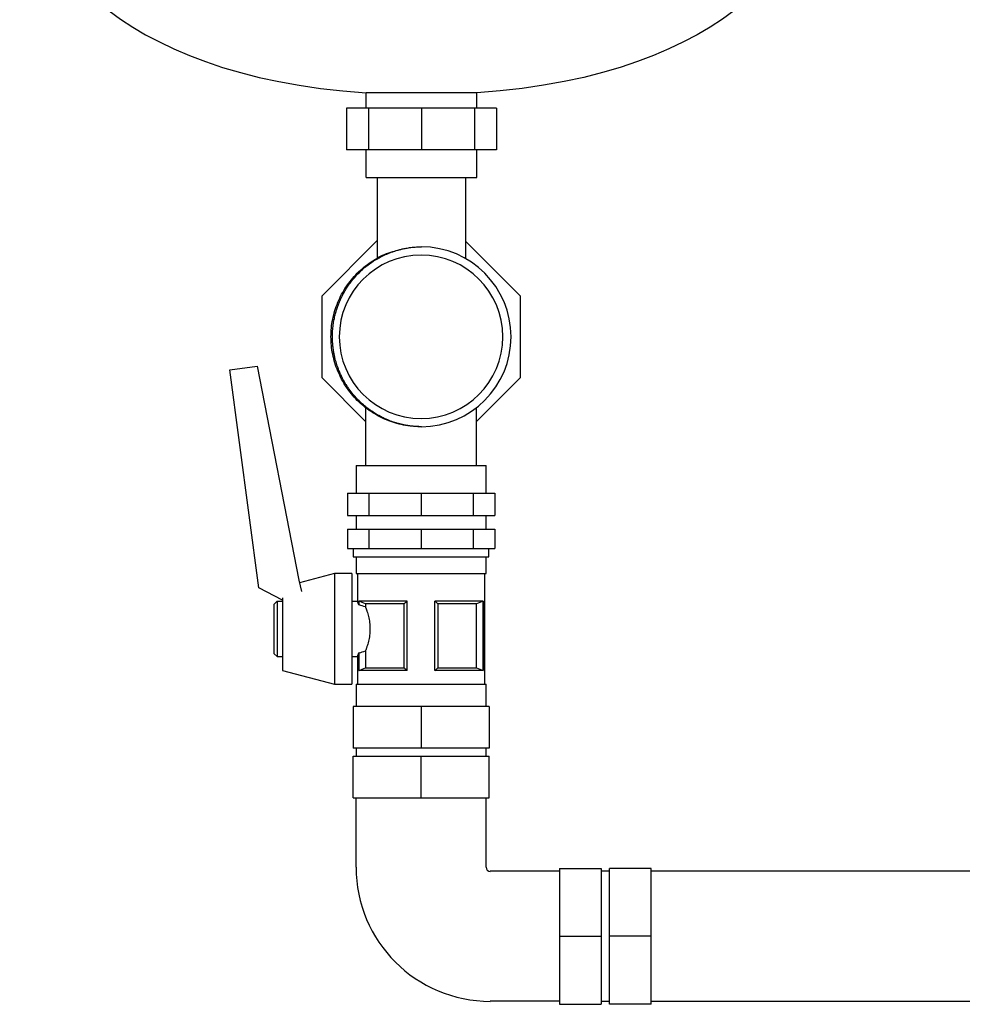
# Model space of a CAD drawing. Header units: millimetres. Extents: x 11 to 1806, y 11 to 1012.
# Tile 5 of 7: x 991 to 1332, y 121 to 477. Entities that reach past the tile are written whole.
import ezdxf

# ---------------------------------------------------------------- set-up
doc = ezdxf.new("R2010")
doc.units = ezdxf.units.MM

msp = doc.modelspace()

# ---------------------------------------------------------------- linework, layer by layer
at = {"color": 7, "linetype": 'Continuous', "lineweight": 25}
for p, q in [((1156.35, 450.45), (1116.35, 450.45)), ((1116.35, 444.81), (1116.35, 450.45)), ((1156.35, 444.81), (1156.35, 450.45)), ((1109.29, 444.81), (1109.29, 429.81)), ((1117.22, 444.81), (1109.29, 444.81)), ((1117.22, 444.81), (1117.22, 429.81)), ((1136.35, 444.81), (1117.22, 444.81)), ((1136.35, 444.81), (1136.35, 429.81)), ((1155.49, 444.81), (1136.35, 444.81)), ((1155.49, 444.81), (1155.49, 429.81)), ((1163.41, 444.81), (1155.49, 444.81)), ((1163.41, 444.81), (1163.41, 429.81)), ((1117.22, 429.81), (1109.29, 429.81)), ((1116.35, 419.81), (1116.35, 429.81)), ((1136.35, 429.81), (1117.22, 429.81)), ((1155.49, 429.81), (1136.35, 429.81)), ((1163.41, 429.81), (1155.49, 429.81)), ((1156.35, 419.81), (1156.35, 429.81)), ((1116.35, 419.81), (1156.35, 419.81)), ((1120.35, 419.81), (1120.35, 390.68)), ((1152.35, 390.52), (1152.35, 419.81)), ((1100.46, 377.12), (1120.35, 397.02)), ((1152.35, 396.72), (1171.96, 377.12)), ((1100.46, 347.51), (1100.46, 377.12)), ((1108.02, 377.58), (1108.33, 378.05)), ((1171.96, 377.12), (1171.96, 347.51)), ((1067.19, 350.41), (1077.08, 351.72)), ((1077.64, 271.65), (1067.19, 350.41)), ((1077.08, 351.72), (1092.1, 274.46)), ((1116.21, 331.76), (1100.46, 347.51)), ((1171.96, 347.51), (1156.21, 331.76)), ((1116.21, 336.7), (1116.21, 315.81)), ((1156.21, 315.81), (1156.21, 336.7)), ((1112.73, 315.81), (1112.73, 305.81)), ((1112.73, 315.81), (1136.21, 315.81)), ((1136.21, 315.81), (1159.68, 315.81)), ((1159.68, 305.81), (1159.68, 315.81)), ((1109.63, 305.81), (1109.63, 297.81)), ((1109.63, 305.81), (1117.42, 305.81)), ((1117.42, 305.81), (1117.42, 297.81)), ((1117.42, 305.81), (1136.21, 305.81)), ((1136.21, 305.81), (1136.21, 297.81)), ((1136.21, 305.81), (1154.99, 305.81)), ((1154.99, 305.81), (1154.99, 297.81)), ((1154.99, 305.81), (1162.78, 305.81)), ((1162.78, 305.81), (1162.78, 297.81)), ((1109.63, 297.81), (1117.42, 297.81)), ((1112.73, 297.81), (1112.73, 292.81)), ((1117.42, 297.81), (1136.21, 297.81)), ((1136.21, 297.81), (1154.99, 297.81)), ((1154.99, 297.81), (1162.78, 297.81)), ((1159.68, 292.81), (1159.68, 297.81)), ((1109.63, 292.81), (1109.63, 285.81)), ((1109.63, 292.81), (1117.42, 292.81)), ((1117.42, 292.81), (1117.42, 285.81)), ((1117.42, 292.81), (1136.21, 292.81)), ((1136.21, 292.81), (1136.21, 285.81)), ((1136.21, 292.81), (1154.99, 292.81)), ((1154.99, 292.81), (1154.99, 285.81)), ((1154.99, 292.81), (1162.78, 292.81)), ((1162.78, 292.81), (1162.78, 285.81)), ((1109.63, 285.81), (1117.42, 285.81)), ((1111.73, 285.81), (1111.73, 282.81)), ((1117.42, 285.81), (1136.21, 285.81)), ((1136.21, 285.81), (1154.99, 285.81)), ((1154.99, 285.81), (1162.78, 285.81)), ((1160.68, 282.81), (1160.68, 285.81)), ((1111.73, 282.81), (1136.21, 282.81)), ((1112.73, 282.81), (1112.73, 276.81)), ((1136.21, 282.81), (1160.68, 282.81)), ((1159.68, 276.81), (1159.68, 282.81)), ((1092.1, 274.46), (1093.04, 270.33)), ((1104.98, 276.81), (1092.33, 273.44)), ((1111.23, 276.81), (1104.98, 276.81)), ((1104.98, 276.81), (1104.98, 256.81)), ((1111.23, 276.81), (1111.23, 256.81)), ((1112.73, 276.81), (1136.21, 276.81)), ((1113.23, 276.81), (1113.23, 266.81)), ((1136.21, 276.81), (1159.68, 276.81)), ((1159.18, 236.81), (1159.18, 276.81)), ((1086.23, 267.25), (1077.64, 271.65)), ((1083.23, 265.81), (1084.23, 266.81)), ((1084.23, 266.81), (1086.23, 266.81)), ((1084.23, 266.81), (1084.23, 246.81)), ((1086.23, 267.99), (1086.23, 256.81)), ((1111.23, 266.81), (1113.23, 266.81)), ((1131.21, 266.81), (1113.78, 266.81)), ((1113.78, 265.47), (1113.78, 266.81)), ((1113.83, 265.47), (1113.83, 266.79)), ((1131.21, 241.81), (1131.21, 266.81)), ((1158.63, 266.81), (1141.21, 266.81)), ((1141.21, 241.81), (1141.21, 266.81)), ((1158.58, 266.79), (1158.58, 241.84)), ((1158.63, 241.81), (1158.63, 266.81)), ((1083.23, 247.81), (1083.23, 265.81)), ((1113.78, 265.47), (1113.83, 265.47)), ((1130.14, 265.88), (1116.13, 265.88)), ((1116.13, 265.88), (1116.13, 264.76)), ((1130.14, 242.75), (1130.14, 265.88)), ((1156.28, 265.88), (1142.27, 265.88)), ((1142.27, 265.88), (1142.27, 242.75)), ((1156.28, 242.75), (1156.28, 265.88)), ((1086.23, 256.81), (1086.23, 241.81)), ((1104.98, 256.81), (1104.98, 236.81)), ((1111.23, 256.81), (1111.23, 236.81)), ((1083.23, 247.81), (1084.23, 246.81)), ((1084.23, 246.81), (1086.23, 246.81)), ((1111.23, 246.81), (1113.23, 246.81)), ((1113.23, 246.81), (1113.23, 236.81)), ((1113.78, 241.81), (1113.78, 248.15)), ((1113.83, 248.15), (1113.78, 248.15)), ((1113.83, 241.84), (1113.83, 248.15)), ((1116.13, 248.87), (1116.13, 242.75)), ((1086.23, 241.81), (1104.98, 236.81)), ((1131.21, 241.81), (1113.78, 241.81)), ((1116.13, 242.75), (1130.14, 242.75)), ((1158.63, 241.81), (1141.21, 241.81)), ((1142.27, 242.75), (1156.28, 242.75)), ((1104.98, 236.81), (1111.23, 236.81)), ((1112.73, 236.81), (1112.73, 228.81)), ((1112.73, 236.81), (1136.21, 236.81)), ((1136.21, 236.81), (1159.68, 236.81)), ((1159.68, 228.81), (1159.68, 236.81)), ((1111.66, 228.81), (1111.66, 213.81)), ((1136.21, 228.81), (1111.66, 228.81)), ((1136.21, 228.81), (1136.21, 213.81)), ((1160.76, 228.81), (1136.21, 228.81)), ((1160.76, 228.81), (1160.76, 213.81)), ((1136.21, 213.81), (1111.66, 213.81)), ((1112.73, 213.81), (1112.73, 210.81)), ((1160.76, 213.81), (1136.21, 213.81)), ((1159.68, 210.81), (1159.68, 213.81)), ((1111.66, 195.81), (1111.66, 210.81)), ((1111.66, 210.81), (1136.21, 210.81)), ((1136.21, 195.81), (1136.21, 210.81)), ((1136.21, 210.81), (1160.76, 210.81)), ((1160.76, 195.81), (1160.76, 210.81)), ((1111.66, 195.81), (1136.21, 195.81)), ((1112.73, 170.81), (1112.73, 195.81)), ((1136.21, 195.81), (1160.76, 195.81)), ((1159.68, 170.81), (1159.68, 195.81)), ((1186.21, 169.29), (1161.21, 169.29)), ((1186.21, 170.36), (1201.21, 170.36)), ((1186.21, 170.36), (1186.21, 145.81)), ((1201.21, 170.36), (1201.21, 145.81)), ((1204.21, 169.29), (1201.21, 169.29)), ((1219.21, 170.36), (1204.21, 170.36)), ((1204.21, 145.81), (1204.21, 170.36)), ((1219.21, 145.81), (1219.21, 170.36)), ((1349.21, 169.29), (1219.21, 169.29)), ((1186.21, 145.81), (1186.21, 121.26)), ((1186.21, 145.81), (1201.21, 145.81)), ((1201.21, 145.81), (1201.21, 121.26)), ((1219.21, 145.81), (1204.21, 145.81)), ((1204.21, 121.26), (1204.21, 145.81)), ((1219.21, 121.26), (1219.21, 145.81)), ((1186.21, 122.34), (1161.21, 122.34)), ((1186.21, 121.26), (1201.21, 121.26)), ((1201.21, 122.34), (1204.21, 122.34)), ((1219.21, 121.26), (1204.21, 121.26)), ((1219.21, 122.34), (1349.21, 122.34))]:
    msp.add_line(p, q, dxfattribs=at)
at = {"color": 7, "linetype": 'Continuous', "lineweight": 25, "flags": 128}
for points in [[(1113.83, 266.79), (1113.8, 266.8), (1113.78, 266.81)], [(1158.63, 266.81), (1158.6, 266.8), (1158.58, 266.79)], [(1113.78, 241.81), (1113.81, 241.83), (1113.83, 241.84)], [(1158.58, 241.84), (1158.61, 241.82), (1158.63, 241.81)]]:
    msp.add_lwpolyline(points, dxfattribs=at)
at = {"color": 7, "linetype": 'Continuous', "lineweight": 25}
for centre, radius, start, end in [((1136.21, 362.31), 32.5, 270.2613, 89.7387), ((1136.21, 362.31), 29.5, 90, 270), ((1136.21, 362.31), 29.5, 270, 90), ((1161.21, 170.81), 48.48, 180, 270), ((1161.21, 170.81), 1.53, 180, 270)]:
    msp.add_arc(centre, radius, start, end, dxfattribs=at)
for points in [[(991.35, 536.42), (991.35, 502.82), (1025.36, 456.39), (1116.35, 450.45)], [(1281.35, 536.42), (1281.35, 502.82), (1247.35, 456.39), (1156.35, 450.45)], [(1136.35, 329.81), (1136.3, 329.81), (1136.25, 329.81), (1136.21, 329.81)], [(1116.13, 265.88), (1115.4, 266.16), (1114.63, 266.46), (1113.83, 266.79)], [(1131.21, 266.81), (1130.83, 266.46), (1130.48, 266.16), (1130.14, 265.88)], [(1142.27, 265.88), (1141.93, 266.16), (1141.58, 266.46), (1141.21, 266.81)], [(1158.58, 266.79), (1157.78, 266.46), (1157.01, 266.16), (1156.28, 265.88)], [(1116.13, 264.76), (1115.4, 265.02), (1114.63, 265.26), (1113.83, 265.47)], [(1113.83, 248.15), (1114.63, 248.37), (1115.4, 248.61), (1116.13, 248.87)], [(1113.83, 241.84), (1114.63, 242.16), (1115.4, 242.47), (1116.13, 242.75)], [(1130.14, 242.75), (1130.48, 242.47), (1130.83, 242.16), (1131.21, 241.81)], [(1141.21, 241.81), (1141.58, 242.16), (1141.93, 242.47), (1142.27, 242.75)], [(1156.28, 242.75), (1157.01, 242.47), (1157.78, 242.16), (1158.58, 241.84)]]:
    msp.add_open_spline(points, degree=3, dxfattribs=at)
for points, knots in [([(1108.02, 377.58), (1108.1, 377.74), (1108.28, 378.07), (1108.58, 378.6), (1108.93, 379.2), (1109.33, 379.85), (1109.79, 380.55), (1110.5, 381.59), (1111.57, 382.98), (1113.49, 385.18), (1116.2, 387.69), (1119.09, 389.73), (1121.5, 391.1), (1123.38, 392.02), (1125.48, 392.87), (1127.1, 393.4), (1128.16, 393.69), (1128.62, 393.81), (1129.16, 393.95), (1129.77, 394.09), (1130.47, 394.23), (1131.25, 394.37), (1132.11, 394.5), (1133.05, 394.62), (1134.08, 394.72), (1135.19, 394.79), (1135.96, 394.81), (1136.35, 394.81)], [0, 0, 0, 0, 0.01523, 0.032731, 0.052487, 0.074479, 0.098683, 0.125069, 0.182486, 0.25009, 0.375924, 0.5, 0.554503, 0.61441, 0.679509, 0.74988, 0.761199, 0.77477, 0.790605, 0.808717, 0.829117, 0.851816, 0.876825, 0.904148, 0.933788, 0.965742, 1, 1, 1, 1]), ([(1136.21, 329.81), (1134.07, 329.94), (1129.82, 330.18), (1123.69, 332.11), (1118.03, 335.11), (1113.07, 339.19), (1109.01, 344.14), (1105.99, 349.79), (1104.12, 355.93), (1103.5, 362.31), (1104.12, 368.69), (1105.99, 374.84), (1109.01, 380.48), (1113.07, 385.45), (1118.05, 389.47), (1122.72, 392.15), (1125.8, 392.99), (1126.81, 393.27)], [0, 0, 0, 0, 0.069313, 0.137636, 0.206788, 0.276208, 0.344648, 0.413586, 0.48306, 0.551733, 0.620406, 0.689881, 0.758819, 0.827258, 0.896679, 0.965831, 1, 1, 1, 1]), ([(1108.02, 347.05), (1107.93, 347.22), (1107.75, 347.57), (1107.47, 348.14), (1107.18, 348.76), (1106.88, 349.44), (1106.57, 350.18), (1106.26, 350.98), (1105.96, 351.84), (1105.66, 352.77), (1105.37, 353.75), (1105.1, 354.8), (1104.86, 355.91), (1104.65, 357.08), (1104.47, 358.31), (1104.33, 359.6), (1104.25, 360.94), (1104.21, 362.58), (1104.28, 364.47), (1104.49, 366.54), (1104.8, 368.46), (1105.19, 370.23), (1105.64, 371.83), (1106.12, 373.28), (1106.62, 374.57), (1107.1, 375.71), (1107.57, 376.7), (1107.88, 377.3), (1108.02, 377.58)], [0, 0, 0, 0, 0.018062, 0.03791, 0.059548, 0.082977, 0.108198, 0.135207, 0.164, 0.194565, 0.22689, 0.260954, 0.296734, 0.334197, 0.373307, 0.414016, 0.456273, 0.500013, 0.569283, 0.634659, 0.695918, 0.752886, 0.80544, 0.853492, 0.896991, 0.935911, 0.970244, 1, 1, 1, 1]), ([(1136.35, 329.81), (1136.16, 329.82), (1135.78, 329.82), (1135.22, 329.84), (1134.67, 329.87), (1134.13, 329.91), (1133.62, 329.95), (1133.12, 330), (1132.63, 330.06), (1132.16, 330.12), (1131.71, 330.19), (1131.27, 330.26), (1130.85, 330.33), (1130.44, 330.41), (1130.06, 330.48), (1129.68, 330.56), (1129.32, 330.64), (1128.98, 330.72), (1128.65, 330.81), (1128.34, 330.89), (1128.05, 330.97), (1127.16, 331.21), (1125.68, 331.69), (1123.83, 332.42), (1121.86, 333.34), (1119.31, 334.74), (1116.18, 336.94), (1113.57, 339.37), (1111.65, 341.54), (1110.55, 342.97), (1109.69, 344.22), (1109.1, 345.13), (1108.54, 346.07), (1108.2, 346.72), (1108.02, 347.05)], [0, 0, 0, 0, 0.016633, 0.032835, 0.048605, 0.063942, 0.078843, 0.093309, 0.107339, 0.120931, 0.134087, 0.146806, 0.159089, 0.170936, 0.182348, 0.193326, 0.20387, 0.213981, 0.223661, 0.232911, 0.241732, 0.250126, 0.312487, 0.374992, 0.421555, 0.500022, 0.625336, 0.749954, 0.80607, 0.874992, 0.905697, 0.936775, 0.968215, 1, 1, 1, 1]), ([(1113.78, 265.47), (1113.76, 265.52), (1113.72, 265.62), (1113.67, 265.76), (1113.62, 265.89), (1113.57, 266.01), (1113.52, 266.12), (1113.48, 266.22), (1113.44, 266.31), (1113.41, 266.39), (1113.37, 266.49), (1113.32, 266.6), (1113.28, 266.7), (1113.25, 266.76), (1113.23, 266.81), (1113.23, 266.81), (1113.23, 266.81)], [0, 0, 0, 0, 0.059505, 0.117988, 0.175453, 0.231903, 0.287343, 0.341778, 0.395211, 0.447648, 0.499094, 0.601209, 0.702309, 0.802442, 0.901656, 1, 1, 1, 1]), ([(1116.13, 264.76), (1116.15, 264.69), (1116.21, 264.56), (1116.29, 264.35), (1116.37, 264.14), (1116.45, 263.91), (1116.53, 263.68), (1116.61, 263.44), (1116.76, 262.99), (1116.98, 262.29), (1117.24, 261.3), (1117.46, 260.25), (1117.63, 259.14), (1117.74, 258), (1117.78, 256.83), (1117.74, 255.66), (1117.64, 254.51), (1117.46, 253.4), (1117.24, 252.34), (1116.98, 251.35), (1116.75, 250.58), (1116.55, 250.01), (1116.41, 249.61), (1116.27, 249.22), (1116.17, 248.98), (1116.13, 248.87)], [0, 0, 0, 0, 0.017904, 0.035754, 0.053568, 0.071362, 0.089152, 0.106955, 0.124786, 0.187717, 0.24986, 0.312631, 0.374403, 0.436933, 0.499018, 0.561344, 0.624169, 0.68625, 0.749347, 0.811432, 0.874316, 0.905723, 0.93708, 0.968475, 1, 1, 1, 1]), ([(1113.23, 246.81), (1113.23, 246.81), (1113.23, 246.82), (1113.24, 246.83), (1113.25, 246.85), (1113.26, 246.88), (1113.28, 246.92), (1113.3, 246.96), (1113.32, 247.02), (1113.35, 247.08), (1113.38, 247.17), (1113.44, 247.29), (1113.5, 247.46), (1113.59, 247.66), (1113.68, 247.89), (1113.75, 248.06), (1113.78, 248.15)], [0, 0, 0, 0, 0.054379, 0.109018, 0.163926, 0.219111, 0.274582, 0.330346, 0.386412, 0.442787, 0.499481, 0.593047, 0.689855, 0.789932, 0.893306, 1, 1, 1, 1])]:
    msp.add_open_spline(points, degree=3, knots=knots, dxfattribs=at)

doc.saveas('drawing.dxf')
